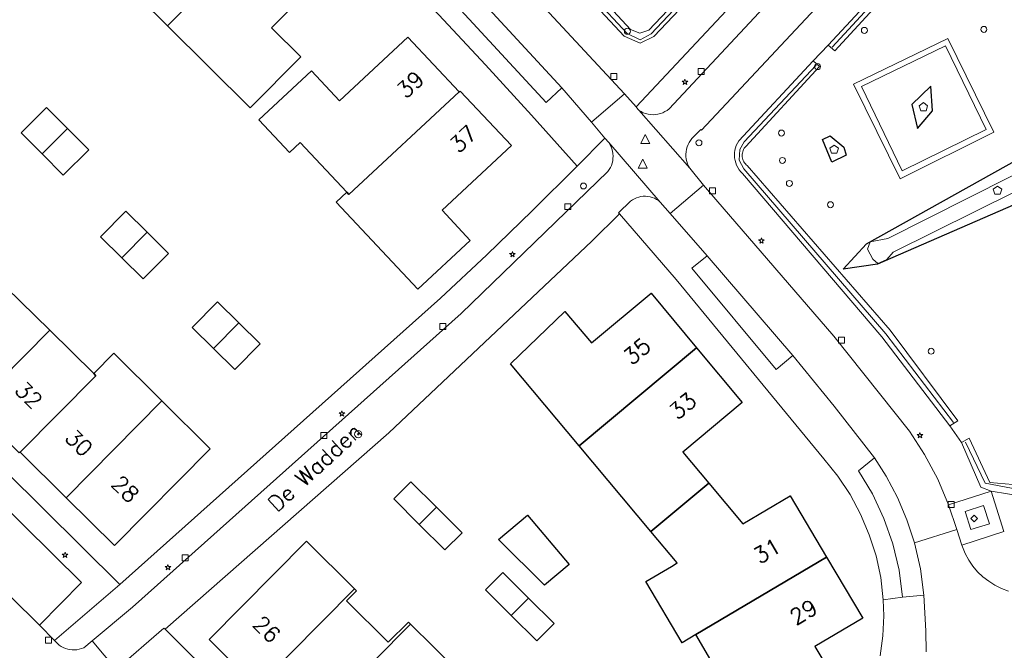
# Model space of a CAD drawing. Header units: metres. Extents: x 105376 to 107446, y 444190 to 447356.
# Tile 43 of 90: x 106916 to 106998, y 446114 to 446166. Entities that reach past the tile are written whole.
import ezdxf
from ezdxf.enums import TextEntityAlignment as Align

# ---------------------------------------------------------------- set-up
doc = ezdxf.new("R2010")
doc.units = ezdxf.units.M
doc.header["$MEASUREMENT"] = 0
for name, color, linetype, lineweight in [('begroeid terreindeel kenmerkpunt', 3, 'Continuous', 0), ('huisnummerreeks BGT', 7, 'Continuous', 0), ('onbegroeid terreindeel vlak', 5, 'Continuous', 0), ('openbare ruimte label tekst', 7, 'Continuous', 0), ('pand vlak gecombineerd BAG en BGT', 1, 'Continuous', 30), ('s_afsluitpaal', 7, 'Continuous', 0), ('s_afvalbak', 7, 'Continuous', 0), ('s_boom', 7, 'Continuous', 0), ('s_informatiebord', 7, 'Continuous', 0), ('s_lantaarnpaal_lichtmast', 7, 'Continuous', 0), ('s_rioolput', 7, 'Continuous', 0), ('s_speelvoorziening', 7, 'Continuous', 0), ('s_speelwerktuig groot', 62, 'Continuous', 30), ('s_straatkolk_trottoirkolk', 7, 'Continuous', 0), ('s_verkeersbord', 7, 'Continuous', 0), ('s_verkeersbordpaal', 7, 'Continuous', 0), ('s_zitbank', 7, 'Continuous', 0), ('vegetatieobject lijn', 5, 'Continuous', 0), ('vlak afvalcontainer', 7, 'Continuous', 0), ('wegdeel vlak', 2, 'Continuous', 0)]:
    doc.layers.add(name, color=color, linetype=linetype, lineweight=lineweight)
doc.styles.get("Standard").update_dxf_attribs({"font": 'romans.shx'})

msp = doc.modelspace()

# ---------------------------------------------------------------- linework, layer by layer
at = {"layer": 'begroeid terreindeel kenmerkpunt', "flags": 128}
for points in [[(106962.681, 446184.017), (106957.978, 446177.021), (106957.615, 446176.083), (106958.215, 446175.134), (106967.202, 446165.425), (106967.984, 446165.113), (106968.718, 446165.366), (106973.954, 446170.909), (106974.465, 446170.457), (106969.142, 446164.845), (106968.008, 446164.293), (106966.674, 446164.873), (106957.615, 446174.62), (106956.814, 446176.071), (106957.365, 446177.452), (106962.109, 446184.458)], [(106962.681, 446184.017), (106957.978, 446177.021), (106957.615, 446176.083), (106958.215, 446175.134), (106967.202, 446165.425), (106967.984, 446165.113), (106968.718, 446165.366), (106973.954, 446170.909), (106974.465, 446170.457), (106969.142, 446164.845), (106968.008, 446164.293), (106966.674, 446164.873), (106957.615, 446174.62), (106956.814, 446176.071), (106957.365, 446177.452), (106962.109, 446184.458)], [(106962.109, 446184.458), (106957.365, 446177.452), (106956.814, 446176.071), (106957.615, 446174.62), (106966.674, 446164.873), (106968.008, 446164.293), (106969.142, 446164.845), (106974.465, 446170.457), (106973.954, 446170.909), (106968.718, 446165.366), (106967.984, 446165.113), (106967.202, 446165.425), (106958.215, 446175.134), (106957.615, 446176.083), (106957.978, 446177.021), (106962.681, 446184.017)], [(106997.508, 446156.838), (106993.69, 446164.684), (106985.808, 446160.87), (106989.692, 446152.961)], [(106976.229, 446156.126), (106982.445, 446162.804), (106982.959, 446162.334), (106976.833, 446155.666), (106976.761, 446155.587), (106976.697, 446155.5), (106976.642, 446155.408), (106976.597, 446155.311), (106976.562, 446155.209), (106976.537, 446155.105), (106976.522, 446154.999), (106976.519, 446154.891), (106976.526, 446154.784), (106976.544, 446154.678), (106976.572, 446154.575), (106976.611, 446154.475), (106976.659, 446154.379), (106976.717, 446154.289), (106976.783, 446154.204), (106976.858, 446154.127), (106976.94, 446154.058), (106988.878, 446140.322), (106994.519, 446132.747), (106993.855, 446132.315), (106988.187, 446139.746), (106976.542, 446153.391), (106976.394, 446153.545), (106976.262, 446153.713), (106976.148, 446153.894), (106976.053, 446154.085), (106975.977, 446154.284), (106975.921, 446154.491), (106975.886, 446154.701), (106975.872, 446154.914), (106975.88, 446155.128), (106975.909, 446155.34), (106975.959, 446155.547), (106976.03, 446155.749), (106976.12, 446155.942)], [(106976.229, 446156.126), (106982.445, 446162.804), (106982.959, 446162.334), (106976.833, 446155.666), (106976.761, 446155.587), (106976.697, 446155.5), (106976.642, 446155.408), (106976.597, 446155.311), (106976.562, 446155.209), (106976.537, 446155.105), (106976.522, 446154.999), (106976.519, 446154.891), (106976.526, 446154.784), (106976.544, 446154.678), (106976.572, 446154.575), (106976.611, 446154.475), (106976.659, 446154.379), (106976.717, 446154.289), (106976.783, 446154.204), (106976.858, 446154.127), (106976.94, 446154.058), (106988.878, 446140.322), (106994.519, 446132.747), (106993.855, 446132.315), (106988.187, 446139.746), (106976.542, 446153.391), (106976.394, 446153.545), (106976.262, 446153.713), (106976.148, 446153.894), (106976.053, 446154.085), (106975.977, 446154.284), (106975.921, 446154.491), (106975.886, 446154.701), (106975.872, 446154.914), (106975.88, 446155.128), (106975.909, 446155.34), (106975.959, 446155.547), (106976.03, 446155.749), (106976.12, 446155.942)], [(106989.107, 446146.84), (107002.818, 446153.624), (107002.2, 446154.783), (106988.686, 446147.973), (106987.19, 446147.7), (106986.977, 446147.084), (106987.41, 446146.232), (106987.835, 446145.867), (106988.598, 446146.206)]]:
    msp.add_lwpolyline(points, close=True, dxfattribs=at)
for points in [[(106985.629, 446178.183), (106967.662, 446158.955), (106966.704, 446160.043), (106947.863, 446180.358)], [(106998.735, 446118.51), (106998.161, 446118.728), (106997.612, 446119.003), (106997.094, 446119.332), (106996.611, 446119.711), (106996.17, 446120.137), (106995.773, 446120.606), (106995.426, 446121.112), (106995.132, 446121.651), (106994.894, 446122.217), (106994.844, 446122.364), (106998.354, 446123.5), (106997.297, 446126.859), (106993.739, 446125.731), (106992.833, 446127.869), (106991.747, 446129.922), (106990.488, 446131.873), (106984.175, 446139.822), (106974.334, 446151.233), (106973.304, 446152.427), (106972.141, 446153.847), (106972.04, 446154.025), (106971.956, 446154.213), (106971.892, 446154.407), (106971.847, 446154.607), (106971.822, 446154.811), (106971.818, 446155.016), (106971.833, 446155.22), (106971.869, 446155.422), (106971.924, 446155.62), (106971.999, 446155.811), (106972.092, 446155.994), (106972.203, 446156.166), (106972.33, 446156.327), (106973.065, 446157.081), (106973.111, 446157.014), (106988.42, 446173.378)], [(106991.928, 446173.01), (106983.692, 446164.109), (106982.445, 446162.804), (106976.229, 446156.126), (106976.12, 446155.942), (106976.03, 446155.749), (106975.959, 446155.547), (106975.909, 446155.34), (106975.88, 446155.128), (106975.872, 446154.914), (106975.886, 446154.701), (106975.921, 446154.491), (106975.977, 446154.284), (106976.053, 446154.085), (106976.148, 446153.894), (106976.262, 446153.713), (106976.394, 446153.545), (106976.542, 446153.391), (106988.187, 446139.746), (106993.855, 446132.315), (106994.816, 446130.919), (106996.444, 446127.196), (106997.302, 446126.866), (107000.012, 446126.428)], [(106992.35, 446172.475), (106984.243, 446163.648), (106983.692, 446164.109), (106991.928, 446173.01)], [(106992.35, 446172.475), (106984.243, 446163.648), (106983.692, 446164.109), (106991.928, 446173.01)], [(107001.024, 446127.264), (106997.177, 446127.59), (106995.448, 446131.283), (106994.816, 446130.919), (106993.855, 446132.315), (106994.519, 446132.747), (106988.878, 446140.322), (106976.94, 446154.058), (106976.858, 446154.127), (106976.783, 446154.204), (106976.717, 446154.289), (106976.659, 446154.379), (106976.611, 446154.475), (106976.572, 446154.575), (106976.544, 446154.678), (106976.526, 446154.784), (106976.519, 446154.891), (106976.522, 446154.999), (106976.537, 446155.105), (106976.562, 446155.209), (106976.597, 446155.311), (106976.642, 446155.408), (106976.697, 446155.5), (106976.761, 446155.587), (106976.833, 446155.666), (106982.959, 446162.334), (106982.445, 446162.804), (106983.692, 446164.109), (106984.243, 446163.648), (106992.35, 446172.475)], [(107000.012, 446126.428), (106997.302, 446126.866), (106996.444, 446127.196), (106994.816, 446130.919), (106995.448, 446131.283), (106997.177, 446127.59), (107001.024, 446127.264)], [(107000.012, 446126.428), (106997.302, 446126.866), (106996.444, 446127.196), (106994.816, 446130.919), (106995.448, 446131.283), (106997.177, 446127.59), (107001.024, 446127.264)]]:
    msp.add_lwpolyline(points, dxfattribs=at)
at = {"layer": 'onbegroeid terreindeel vlak', "flags": 128}
for points in [[(106924.574, 446119.059), (106911.805, 446131.7), (106896.995, 446146.383), (106882.149, 446161.071), (106888.733, 446167.753), (106899.022, 446178.162), (106911.736, 446190.999), (106919.053, 446198.399), (106922.129, 446195.596), (106925.173, 446192.758), (106928.184, 446189.886), (106931.162, 446186.979), (106935.259, 446182.996), (106939.313, 446178.969), (106943.323, 446174.898), (106947.288, 446170.784), (106951.208, 446166.642), (106955.093, 446162.467), (106958.944, 446158.26), (106962.76, 446154.022), (106959.006, 446150.29), (106955.204, 446146.607), (106951.353, 446142.975)], [(106907.919, 446186.165), (106910.629, 446183.486), (106912.334, 446185.212), (106916.352, 446181.239), (106914.658, 446179.54), (106921.684, 446172.56), (106928.567, 446165.721), (106935.459, 446158.874), (106939.693, 446163.153), (106937.255, 446165.566), (106942.819, 446171.188), (106938.369, 446175.576), (106938.292, 446175.497), (106933.837, 446179.938), (106928.322, 446174.408), (106925.904, 446176.807), (106923.485, 446179.206), (106928.989, 446184.747), (106924.519, 446189.162), (106924.596, 446189.241), (106920.137, 446193.66), (106914.576, 446188.035), (106912.144, 446190.439)], [(106951.475, 446150.323), (106957.262, 446155.731), (106952.995, 446160.287), (106952.916, 446160.214), (106948.628, 446164.789), (106942.919, 446159.474), (106940.589, 446161.978), (106936.197, 446157.889), (106938.738, 446155.159), (106939.636, 446155.995), (106943.526, 446151.832), (106942.649, 446151.012), (106949.456, 446143.728), (106953.824, 446147.81)], [(106989.883, 446153.62), (106986.464, 446160.66), (106993.483, 446164.051), (106996.882, 446157.065)], [(106989.883, 446153.62), (106986.464, 446160.66), (106993.483, 446164.051), (106996.882, 446157.065)], [(106921.989, 446155.381), (106920.228, 446157.149), (106918.468, 446158.915), (106916.342, 446156.798), (106918.103, 446155.031), (106919.863, 446153.264)], [(106988.598, 446146.206), (106987.835, 446145.867), (106987.41, 446146.232), (106986.977, 446147.084), (106987.19, 446147.7), (106988.686, 446147.973), (107002.2, 446154.783), (107002.818, 446153.624), (106989.107, 446146.84)], [(106988.598, 446146.206), (106987.835, 446145.867), (106987.41, 446146.232), (106986.977, 446147.084), (106987.19, 446147.7), (106988.686, 446147.973), (107002.2, 446154.783), (107002.818, 446153.624), (106989.107, 446146.84)], [(106926.868, 446148.483), (106925.091, 446150.242), (106922.981, 446148.109), (106924.758, 446146.351), (106926.535, 446144.593), (106928.645, 446146.725)], [(106976.527, 446134.276), (106972.719, 446138.839), (106968.911, 446143.402), (106963.943, 446139.259), (106961.721, 446141.881), (106957.177, 446137.489), (106962.906, 446130.649), (106968.908, 446123.487), (106971.096, 446120.876), (106970.608, 446120.581), (106968.472, 446119.312), (106971.509, 446114.201), (106972.648, 446114.878), (106975.654, 446109.742), (106977.201, 446110.663), (106978.965, 446107.704), (106984.359, 446110.922), (106982.595, 446113.88), (106986.592, 446116.256), (106983.558, 446121.362), (106980.524, 446126.467), (106976.563, 446124.125), (106973.725, 446127.522), (106971.558, 446130.116)], [(106932.404, 446138.787), (106934.181, 446137.029), (106936.291, 446139.162), (106934.513, 446140.92), (106932.736, 446142.678), (106930.626, 446140.545)], [(106951.717, 446121.951), (106953.147, 446123.391), (106951.007, 446125.522), (106948.867, 446127.653), (106947.437, 446126.213), (106949.575, 446124.084)], [(106958.61, 446124.863), (106956.182, 446122.829), (106960.015, 446118.998), (106962.077, 446120.726)], [(106955.101, 446118.622), (106957.249, 446116.486), (106959.389, 446114.359), (106960.831, 446115.801), (106958.687, 446117.933), (106956.543, 446120.064)]]:
    msp.add_lwpolyline(points, close=True, dxfattribs=at)
for points in [[(106947.687, 446096.09), (106928.368, 446115.325), (106947.019, 446131.726), (106963.966, 446147.74), (106966.281, 446150.022), (106971.007, 446144.549), (106983.327, 446129.564), (106984.497, 446128.121), (106985.526, 446126.575), (106986.406, 446124.939), (106987.128, 446123.228), (106987.687, 446121.457), (106988.077, 446119.641), (106988.295, 446117.796), (106988.345, 446116.45), (106988.255, 446114.776), (106988.034, 446113.114)], [(106916.197, 446130.059), (106916.267, 446130.131), (106920.106, 446126.316), (106924.128, 446122.319), (106932.13, 446130.412), (106928.1, 446134.401), (106924.079, 446138.382), (106922.404, 446136.691), (106918.742, 446140.3), (106915.084, 446143.905)], [(106952.686, 446111.958), (106948.847, 446115.761), (106948.682, 446115.924), (106946.987, 446114.24), (106943.513, 446117.692), (106944.343, 446118.531), (106944.162, 446118.71), (106940.15, 446122.681), (106932.026, 446114.473), (106936.043, 446110.5)]]:
    msp.add_lwpolyline(points, dxfattribs=at)
at = {"layer": 'pand vlak gecombineerd BAG en BGT', "flags": 128}
for points in [[(106921.684, 446172.56), (106925.904, 446176.807), (106928.322, 446174.408), (106933.837, 446179.938), (106938.292, 446175.497), (106928.567, 446165.721)], [(106921.684, 446172.56), (106925.904, 446176.807), (106928.322, 446174.408), (106933.837, 446179.938), (106938.292, 446175.497), (106928.567, 446165.721)], [(106935.459, 446158.874), (106928.567, 446165.721), (106938.292, 446175.497), (106938.369, 446175.576), (106942.819, 446171.188), (106937.255, 446165.566), (106939.693, 446163.153)], [(106935.459, 446158.874), (106928.567, 446165.721), (106938.292, 446175.497), (106938.369, 446175.576), (106942.819, 446171.188), (106937.255, 446165.566), (106939.693, 446163.153)], [(106952.916, 446160.214), (106943.702, 446151.643), (106943.526, 446151.832), (106939.636, 446155.995), (106938.738, 446155.159), (106936.197, 446157.889), (106940.589, 446161.978), (106942.919, 446159.474), (106948.628, 446164.789)], [(106952.916, 446160.214), (106943.702, 446151.643), (106943.526, 446151.832), (106939.636, 446155.995), (106938.738, 446155.159), (106936.197, 446157.889), (106940.589, 446161.978), (106942.919, 446159.474), (106948.628, 446164.789)], [(106953.824, 446147.81), (106949.456, 446143.728), (106942.649, 446151.012), (106943.526, 446151.832), (106943.702, 446151.643), (106952.916, 446160.214), (106952.995, 446160.287), (106957.262, 446155.731), (106951.475, 446150.323)], [(106953.824, 446147.81), (106949.456, 446143.728), (106942.649, 446151.012), (106943.526, 446151.832), (106943.702, 446151.643), (106952.916, 446160.214), (106952.995, 446160.287), (106957.262, 446155.731), (106951.475, 446150.323)], [(106918.103, 446155.031), (106916.342, 446156.798), (106918.468, 446158.915), (106920.228, 446157.149)], [(106918.103, 446155.031), (106916.342, 446156.798), (106918.468, 446158.915), (106920.228, 446157.149)], [(106918.103, 446155.031), (106920.228, 446157.149), (106921.989, 446155.381), (106919.863, 446153.264)], [(106918.103, 446155.031), (106920.228, 446157.149), (106921.989, 446155.381), (106919.863, 446153.264)], [(106924.758, 446146.351), (106922.981, 446148.109), (106925.091, 446150.242), (106926.868, 446148.483)], [(106924.758, 446146.351), (106922.981, 446148.109), (106925.091, 446150.242), (106926.868, 446148.483)], [(106924.758, 446146.351), (106926.868, 446148.483), (106928.645, 446146.725), (106926.535, 446144.593)], [(106924.758, 446146.351), (106926.868, 446148.483), (106928.645, 446146.725), (106926.535, 446144.593)], [(106915.084, 446143.905), (106918.742, 446140.3), (106912.417, 446133.923), (106908.589, 446137.712), (106914.893, 446144.087)], [(106915.084, 446143.905), (106918.742, 446140.3), (106912.417, 446133.923), (106908.589, 446137.712), (106914.893, 446144.087)], [(106972.719, 446138.839), (106962.906, 446130.649), (106957.177, 446137.489), (106961.721, 446141.881), (106963.943, 446139.259), (106968.911, 446143.402)], [(106972.719, 446138.839), (106962.906, 446130.649), (106957.177, 446137.489), (106961.721, 446141.881), (106963.943, 446139.259), (106968.911, 446143.402)], [(106932.736, 446142.678), (106934.513, 446140.92), (106932.404, 446138.787), (106930.626, 446140.545)], [(106932.736, 446142.678), (106934.513, 446140.92), (106932.404, 446138.787), (106930.626, 446140.545)], [(106922.588, 446136.509), (106916.267, 446130.131), (106916.197, 446130.059), (106912.341, 446133.845), (106912.417, 446133.923), (106918.742, 446140.3), (106922.404, 446136.691)], [(106922.588, 446136.509), (106916.267, 446130.131), (106916.197, 446130.059), (106912.341, 446133.845), (106912.417, 446133.923), (106918.742, 446140.3), (106922.404, 446136.691)], [(106932.404, 446138.787), (106934.513, 446140.92), (106936.291, 446139.162), (106934.181, 446137.029)], [(106932.404, 446138.787), (106934.513, 446140.92), (106936.291, 446139.162), (106934.181, 446137.029)], [(106971.558, 446130.116), (106973.725, 446127.522), (106968.908, 446123.487), (106962.906, 446130.649), (106972.719, 446138.839), (106976.527, 446134.276)], [(106971.558, 446130.116), (106973.725, 446127.522), (106968.908, 446123.487), (106962.906, 446130.649), (106972.719, 446138.839), (106976.527, 446134.276)], [(106922.404, 446136.691), (106924.079, 446138.382), (106928.1, 446134.401), (106920.106, 446126.316), (106916.267, 446130.131), (106922.588, 446136.509)], [(106922.404, 446136.691), (106924.079, 446138.382), (106928.1, 446134.401), (106920.106, 446126.316), (106916.267, 446130.131), (106922.588, 446136.509)], [(106920.106, 446126.316), (106928.1, 446134.401), (106932.13, 446130.412), (106924.128, 446122.319)], [(106920.106, 446126.316), (106928.1, 446134.401), (106932.13, 446130.412), (106924.128, 446122.319)], [(106947.437, 446126.213), (106948.867, 446127.653), (106951.007, 446125.522), (106949.575, 446124.084)], [(106947.437, 446126.213), (106948.867, 446127.653), (106951.007, 446125.522), (106949.575, 446124.084)], [(106980.524, 446126.467), (106983.558, 446121.362), (106972.648, 446114.878), (106971.509, 446114.201), (106968.472, 446119.312), (106970.608, 446120.581), (106971.096, 446120.876), (106968.908, 446123.487), (106973.725, 446127.522), (106976.563, 446124.125)], [(106980.524, 446126.467), (106983.558, 446121.362), (106972.648, 446114.878), (106971.509, 446114.201), (106968.472, 446119.312), (106970.608, 446120.581), (106971.096, 446120.876), (106968.908, 446123.487), (106973.725, 446127.522), (106976.563, 446124.125)], [(106949.575, 446124.084), (106951.007, 446125.522), (106953.147, 446123.391), (106951.717, 446121.951)], [(106949.575, 446124.084), (106951.007, 446125.522), (106953.147, 446123.391), (106951.717, 446121.951)], [(106958.61, 446124.863), (106962.077, 446120.726), (106960.015, 446118.998), (106956.182, 446122.829)], [(106958.61, 446124.863), (106962.077, 446120.726), (106960.015, 446118.998), (106956.182, 446122.829)], [(106940.15, 446122.681), (106944.162, 446118.71), (106936.043, 446110.5), (106932.026, 446114.473)], [(106940.15, 446122.681), (106944.162, 446118.71), (106936.043, 446110.5), (106932.026, 446114.473)], [(106983.558, 446121.362), (106986.592, 446116.256), (106982.595, 446113.88), (106984.359, 446110.922), (106978.965, 446107.704), (106977.201, 446110.663), (106975.654, 446109.742), (106972.648, 446114.878)], [(106983.558, 446121.362), (106986.592, 446116.256), (106982.595, 446113.88), (106984.359, 446110.922), (106978.965, 446107.704), (106977.201, 446110.663), (106975.654, 446109.742), (106972.648, 446114.878)], [(106956.543, 446120.064), (106958.687, 446117.933), (106957.249, 446116.486), (106955.101, 446118.622)], [(106956.543, 446120.064), (106958.687, 446117.933), (106957.249, 446116.486), (106955.101, 446118.622)], [(106946.987, 446114.24), (106948.682, 446115.924), (106948.847, 446115.761), (106939.885, 446106.7), (106936.043, 446110.5), (106944.162, 446118.71), (106944.343, 446118.531), (106943.513, 446117.692)], [(106946.987, 446114.24), (106948.682, 446115.924), (106948.847, 446115.761), (106939.885, 446106.7), (106936.043, 446110.5), (106944.162, 446118.71), (106944.343, 446118.531), (106943.513, 446117.692)], [(106958.687, 446117.933), (106960.831, 446115.801), (106959.389, 446114.359), (106957.249, 446116.486)], [(106958.687, 446117.933), (106960.831, 446115.801), (106959.389, 446114.359), (106957.249, 446116.486)], [(106939.885, 446106.7), (106948.847, 446115.761), (106952.686, 446111.958), (106943.728, 446102.9)], [(106939.885, 446106.7), (106948.847, 446115.761), (106952.686, 446111.958), (106943.728, 446102.9)]]:
    msp.add_lwpolyline(points, close=True, dxfattribs=at)
at = {"layer": 's_afsluitpaal', "color": 7, "linetype": 'Continuous', "lineweight": 0, "flags": 128}
for points in [[(106944.178, 446131.626, 1), (106944.778, 446131.626, 1)], [(106944.415, 446131.626, 1), (106944.54, 446131.626, 1)]]:
    msp.add_lwpolyline(points, format="xyb", close=True, dxfattribs=at)
at = {"layer": 's_afvalbak', "color": 7, "linetype": 'Continuous', "lineweight": 0, "flags": 128}
msp.add_lwpolyline([(106995.612, 446124.572), (106995.887, 446124.297), (106996.162, 446124.572), (106995.887, 446124.847)], close=True, dxfattribs=at)
at = {"layer": 's_boom', "color": 251, "linetype": 'Continuous', "lineweight": 0, "flags": 128}
for points in [[(106996.438, 446165.435, 1), (106996.938, 446165.435, 1)], [(106979.55, 446156.779, 1), (106980.05, 446156.779, 1)], [(106980.212, 446152.566, 1), (106980.712, 446152.566, 1)], [(106983.638, 446150.787, 1), (106984.138, 446150.787, 1)], [(106992.039, 446138.551, 1), (106992.539, 446138.551, 1)]]:
    msp.add_lwpolyline(points, format="xyb", close=True, dxfattribs=at)
at = {"layer": 's_informatiebord', "color": 7, "linetype": 'Continuous', "lineweight": 0, "flags": 128}
msp.add_lwpolyline([(106966.687, 446165.276, 1), (106967.187, 446165.276, 1)], format="xyb", close=True, dxfattribs=at)
at = {"layer": 's_lantaarnpaal_lichtmast', "color": 7, "linetype": 'Continuous', "lineweight": 0, "flags": 128}
for points in [[(106971.691, 446161.11), (106971.509, 446161.11), (106971.656, 446161.003), (106971.6, 446160.831), (106971.747, 446160.937), (106971.894, 446160.831), (106971.838, 446161.003), (106971.985, 446161.11), (106971.803, 446161.11), (106971.747, 446161.283)], [(106978.073, 446147.845), (106977.891, 446147.845), (106978.038, 446147.738), (106977.982, 446147.566), (106978.129, 446147.672), (106978.276, 446147.566), (106978.22, 446147.738), (106978.367, 446147.845), (106978.185, 446147.845), (106978.129, 446148.018)], [(106957.295, 446146.72), (106957.113, 446146.72), (106957.26, 446146.613), (106957.204, 446146.441), (106957.351, 446146.547), (106957.498, 446146.441), (106957.442, 446146.613), (106957.589, 446146.72), (106957.407, 446146.72), (106957.351, 446146.893)], [(106943.061, 446133.399), (106942.879, 446133.399), (106943.026, 446133.292), (106942.97, 446133.12), (106943.117, 446133.226), (106943.264, 446133.12), (106943.208, 446133.292), (106943.355, 446133.399), (106943.173, 446133.399), (106943.117, 446133.572)], [(106991.296, 446131.596), (106991.114, 446131.596), (106991.261, 446131.489), (106991.205, 446131.317), (106991.352, 446131.423), (106991.499, 446131.317), (106991.443, 446131.489), (106991.59, 446131.596), (106991.408, 446131.596), (106991.352, 446131.769)], [(106919.96, 446121.599), (106919.778, 446121.599), (106919.925, 446121.492), (106919.869, 446121.32), (106920.016, 446121.426), (106920.163, 446121.32), (106920.107, 446121.492), (106920.254, 446121.599), (106920.072, 446121.599), (106920.016, 446121.772)], [(106928.542, 446120.577), (106928.36, 446120.577), (106928.507, 446120.47), (106928.451, 446120.298), (106928.598, 446120.404), (106928.745, 446120.298), (106928.689, 446120.47), (106928.836, 446120.577), (106928.654, 446120.577), (106928.598, 446120.75)]]:
    msp.add_lwpolyline(points, close=True, dxfattribs=at)
at = {"layer": 's_rioolput', "color": 7, "linetype": 'Continuous', "lineweight": 0, "flags": 128}
for points in [[(106968.054, 446155.91), (106968.804, 446155.91), (106968.429, 446156.66)], [(106967.852, 446153.838), (106968.602, 446153.838), (106968.227, 446154.588)]]:
    msp.add_lwpolyline(points, close=True, dxfattribs=at)
at = {"layer": 's_speelvoorziening', "color": 7, "linetype": 'Continuous', "lineweight": 0, "flags": 128}
for points in [[(106991.283, 446159.062), (106991.42, 446158.642), (106991.86, 446158.642), (106991.997, 446159.062), (106991.64, 446159.321)], [(106983.839, 446155.511), (106983.976, 446155.091), (106984.416, 446155.091), (106984.553, 446155.511), (106984.196, 446155.77)], [(106997.471, 446152.088), (106997.608, 446151.668), (106998.048, 446151.668), (106998.185, 446152.088), (106997.828, 446152.347)]]:
    msp.add_lwpolyline(points, close=True, dxfattribs=at)
at = {"layer": 's_speelwerktuig groot', "flags": 128}
for points in [[(106992.255, 446160.682), (106990.67, 446159.152), (106991.137, 446157.147), (106992.407, 446158.639)], [(106984.99, 446155.606), (106985.209, 446154.939), (106984.003, 446154.353), (106983.226, 446156.241), (106983.873, 446156.536)], [(106987.825, 446145.836), (106984.936, 446145.414), (106986.883, 446147.526), (107003.788, 446156.967), (107006.868, 446156.451), (107005.524, 446153.538)]]:
    msp.add_lwpolyline(points, close=True, dxfattribs=at)
at = {"layer": 's_straatkolk_trottoirkolk', "color": 7, "linetype": 'Continuous', "lineweight": 0, "flags": 128}
for points in [[(106965.553, 446161.74), (106966.053, 446161.74), (106966.053, 446161.24), (106965.553, 446161.24)], [(106972.848, 446162.172), (106973.348, 446162.172), (106973.348, 446161.672), (106972.848, 446161.672)], [(106973.794, 446152.212), (106974.294, 446152.212), (106974.294, 446151.712), (106973.794, 446151.712)], [(106961.727, 446150.877), (106962.227, 446150.877), (106962.227, 446150.377), (106961.727, 446150.377)], [(106951.298, 446140.877), (106951.798, 446140.877), (106951.798, 446140.377), (106951.298, 446140.377)], [(106984.556, 446139.728), (106985.056, 446139.728), (106985.056, 446139.228), (106984.556, 446139.228)], [(106941.362, 446131.761), (106941.862, 446131.761), (106941.862, 446131.261), (106941.362, 446131.261)], [(106993.709, 446126.003), (106994.209, 446126.003), (106994.209, 446125.503), (106993.709, 446125.503)], [(106929.785, 446121.547), (106930.285, 446121.547), (106930.285, 446121.047), (106929.785, 446121.047)], [(106918.392, 446114.675), (106918.892, 446114.675), (106918.892, 446114.175), (106918.392, 446114.175)]]:
    msp.add_lwpolyline(points, close=True, dxfattribs=at)
at = {"layer": 's_verkeersbord', "color": 7, "linetype": 'Continuous', "lineweight": 0, "flags": 128}
for points in [[(106982.561, 446162.326, 1), (106983.061, 446162.326, 1)], [(106979.63, 446154.489, 1), (106980.13, 446154.489, 1)]]:
    msp.add_lwpolyline(points, format="xyb", close=True, dxfattribs=at)
at = {"layer": 's_verkeersbordpaal', "color": 7, "linetype": 'Continuous', "lineweight": 0, "flags": 128}
for points in [[(106972.661, 446155.959, 1), (106973.161, 446155.959, 1)], [(106963.027, 446152.353, 1), (106963.527, 446152.353, 1)]]:
    msp.add_lwpolyline(points, format="xyb", close=True, dxfattribs=at)
at = {"layer": 's_zitbank', "color": 7, "linetype": 'Continuous', "lineweight": 0, "flags": 128}
msp.add_lwpolyline([(106986.471, 446165.355, 1), (106986.971, 446165.355, 1)], format="xyb", close=True, dxfattribs=at)
at = {"layer": 'vegetatieobject lijn'}
for p, q in [((106966.927, 446165.085), (106957.883, 446174.852)), ((106974.184, 446170.667), (106968.937, 446165.06)), ((106967.993, 446164.561), (106966.927, 446165.085)), ((106968.937, 446165.06), (106967.993, 446164.561))]:
    msp.add_line(p, q, dxfattribs=at)
at = {"layer": 'vegetatieobject lijn', "flags": 128}
for points in [[(106984.031, 446163.944), (106992.139, 446172.773), (106993.625, 446173.163), (106994.312, 446172.851), (106998.573, 446168.523), (107006.038, 446159.766), (107013.011, 446150.613), (107016.952, 446144.351)], [(106994.142, 446132.592), (106988.521, 446139.996), (106976.668, 446153.774), (106976.257, 446154.497), (106976.324, 446155.406), (106976.697, 446156.042), (106982.702, 446162.437)], [(106995.158, 446130.965), (106996.787, 446127.534), (107000.171, 446126.882), (107001.245, 446126.904), (107003.27, 446127.965), (107010.055, 446131.745), (107019.6, 446136.818), (107020.344, 446138.084), (107018.014, 446142.694)]]:
    msp.add_lwpolyline(points, dxfattribs=at)
at = {"layer": 'vlak afvalcontainer', "flags": 128}
msp.add_lwpolyline([(106995.611, 446123.648), (106995.125, 446125.177), (106996.652, 446125.67), (106997.166, 446124.133)], close=True, dxfattribs=at)
msp.add_lwpolyline([(106995.611, 446123.648), (106995.125, 446125.177), (106996.652, 446125.67), (106997.166, 446124.133)], close=True, dxfattribs=at)
at = {"layer": 'wegdeel vlak', "flags": 128}
for points in [[(106920.904, 446201.334), (106923.434, 446203.995), (106947.863, 446180.358), (106966.704, 446160.043), (106963.947, 446157.687), (106961.476, 446160.547), (106954.015, 446168.643), (106951.113, 446171.725), (106948.193, 446174.79), (106944.839, 446178.214), (106941.022, 446182.084), (106938.37, 446184.773), (106935.691, 446187.435), (106932.986, 446190.07), (106924.978, 446197.577)], [(106920.904, 446201.334), (106923.434, 446203.995), (106947.863, 446180.358), (106966.704, 446160.043), (106963.947, 446157.687), (106961.476, 446160.547), (106954.015, 446168.643), (106951.113, 446171.725), (106948.193, 446174.79), (106944.839, 446178.214), (106941.022, 446182.084), (106938.37, 446184.773), (106935.691, 446187.435), (106932.986, 446190.07), (106924.978, 446197.577)], [(106961.476, 446160.547), (106960.158, 446159.337), (106952.698, 446167.394), (106954.015, 446168.643)], [(106961.476, 446160.547), (106960.158, 446159.337), (106952.698, 446167.394), (106954.015, 446168.643)], [(106989.692, 446152.961), (106985.808, 446160.87), (106993.69, 446164.684), (106997.508, 446156.838)], [(106996.882, 446157.065), (106993.483, 446164.051), (106986.464, 446160.66), (106989.883, 446153.62)], [(106921.379, 446119.24), (106914.133, 446126.389), (106914.193, 446126.464), (106912.584, 446128.081), (106912.504, 446127.998), (106903.651, 446136.834), (106903.708, 446136.893), (106901.934, 446138.675), (106901.854, 446138.593), (106892.991, 446147.376), (106893.053, 446147.433), (106891.291, 446149.183), (106891.224, 446149.134), (106882.414, 446157.983), (106882.409, 446157.988), (106880.756, 446159.658), (106882.149, 446161.071), (106896.995, 446146.383), (106911.805, 446131.7), (106924.574, 446119.059), (106919.12, 446114.398), (106917.875, 446115.657)], [(106921.379, 446119.24), (106914.133, 446126.389), (106914.193, 446126.464), (106912.584, 446128.081), (106912.504, 446127.998), (106903.651, 446136.834), (106903.708, 446136.893), (106901.934, 446138.675), (106901.854, 446138.593), (106892.991, 446147.376), (106893.053, 446147.433), (106891.291, 446149.183), (106891.224, 446149.134), (106882.414, 446157.983), (106882.409, 446157.988), (106880.756, 446159.658), (106882.149, 446161.071), (106896.995, 446146.383), (106911.805, 446131.7), (106924.574, 446119.059), (106919.12, 446114.398), (106917.875, 446115.657)], [(106967.907, 446158.676), (106972.141, 446153.847), (106973.304, 446152.427), (106970.505, 446150.05), (106969.672, 446151.012), (106965.38, 446155.979), (106965.056, 446156.354), (106963.947, 446157.687), (106966.704, 446160.043), (106967.662, 446158.955), (106967.825, 446158.77)], [(106967.907, 446158.676), (106972.141, 446153.847), (106973.304, 446152.427), (106970.505, 446150.05), (106969.672, 446151.012), (106965.38, 446155.979), (106965.056, 446156.354), (106963.947, 446157.687), (106966.704, 446160.043), (106967.662, 446158.955), (106967.825, 446158.77)], [(106953.057, 446141.704), (106925.643, 446117.179), (106922.284, 446114.373), (106921.574, 446113.779), (106921.392, 446113.708), (106921.203, 446113.654), (106921.01, 446113.619), (106920.815, 446113.603), (106920.619, 446113.606), (106920.424, 446113.628), (106920.233, 446113.668), (106920.046, 446113.727), (106919.865, 446113.804), (106919.693, 446113.897), (106919.531, 446114.007), (106919.38, 446114.132), (106919.12, 446114.398), (106924.574, 446119.059), (106951.353, 446142.975), (106955.204, 446146.607), (106959.006, 446150.29), (106962.76, 446154.022), (106965.056, 446156.354), (106965.38, 446155.979), (106965.487, 446155.81), (106965.576, 446155.632), (106965.648, 446155.446), (106965.7, 446155.253), (106965.733, 446155.057), (106965.746, 446154.857), (106965.739, 446154.658), (106965.713, 446154.46), (106965.666, 446154.266), (106965.601, 446154.078), (106965.517, 446153.897), (106965.416, 446153.725), (106965.298, 446153.564)], [(106953.057, 446141.704), (106925.643, 446117.179), (106922.284, 446114.373), (106921.574, 446113.779), (106921.392, 446113.708), (106921.203, 446113.654), (106921.01, 446113.619), (106920.815, 446113.603), (106920.619, 446113.606), (106920.424, 446113.628), (106920.233, 446113.668), (106920.046, 446113.727), (106919.865, 446113.804), (106919.693, 446113.897), (106919.531, 446114.007), (106919.38, 446114.132), (106919.12, 446114.398), (106924.574, 446119.059), (106951.353, 446142.975), (106955.204, 446146.607), (106959.006, 446150.29), (106962.76, 446154.022), (106965.056, 446156.354), (106965.38, 446155.979), (106965.487, 446155.81), (106965.576, 446155.632), (106965.648, 446155.446), (106965.7, 446155.253), (106965.733, 446155.057), (106965.746, 446154.857), (106965.739, 446154.658), (106965.713, 446154.46), (106965.666, 446154.266), (106965.601, 446154.078), (106965.517, 446153.897), (106965.416, 446153.725), (106965.298, 446153.564)], [(106965.298, 446153.564), (106965.416, 446153.725), (106965.517, 446153.897), (106965.601, 446154.078), (106965.666, 446154.266), (106965.713, 446154.46), (106965.739, 446154.658), (106965.746, 446154.857), (106965.733, 446155.057), (106965.7, 446155.253), (106965.648, 446155.446), (106965.576, 446155.632), (106965.487, 446155.81), (106965.38, 446155.979), (106969.672, 446151.012), (106969.523, 446151.132), (106969.363, 446151.237), (106969.193, 446151.325), (106969.016, 446151.395), (106968.832, 446151.448), (106968.643, 446151.481), (106968.453, 446151.496), (106968.262, 446151.491), (106968.072, 446151.468), (106967.885, 446151.425), (106967.704, 446151.364), (106967.53, 446151.284), (106967.365, 446151.188), (106967.21, 446151.076), (106966.196, 446150.118), (106966.281, 446150.022), (106963.966, 446147.74), (106947.019, 446131.726), (106928.368, 446115.325), (106928.269, 446115.407), (106924.291, 446111.971), (106922.284, 446114.373), (106925.643, 446117.179), (106953.057, 446141.704)], [(106965.298, 446153.564), (106965.416, 446153.725), (106965.517, 446153.897), (106965.601, 446154.078), (106965.666, 446154.266), (106965.713, 446154.46), (106965.739, 446154.658), (106965.746, 446154.857), (106965.733, 446155.057), (106965.7, 446155.253), (106965.648, 446155.446), (106965.576, 446155.632), (106965.487, 446155.81), (106965.38, 446155.979), (106969.672, 446151.012), (106969.523, 446151.132), (106969.363, 446151.237), (106969.193, 446151.325), (106969.016, 446151.395), (106968.832, 446151.448), (106968.643, 446151.481), (106968.453, 446151.496), (106968.262, 446151.491), (106968.072, 446151.468), (106967.885, 446151.425), (106967.704, 446151.364), (106967.53, 446151.284), (106967.365, 446151.188), (106967.21, 446151.076), (106966.196, 446150.118), (106966.281, 446150.022), (106963.966, 446147.74), (106947.019, 446131.726), (106928.368, 446115.325), (106928.269, 446115.407), (106924.291, 446111.971), (106922.284, 446114.373), (106925.643, 446117.179), (106953.057, 446141.704)], [(106970.505, 446150.05), (106973.304, 446152.427), (106974.334, 446151.233), (106984.175, 446139.822), (106990.488, 446131.873), (106991.747, 446129.922), (106992.833, 446127.869), (106993.739, 446125.731), (106994.423, 446123.648), (106990.892, 446122.546), (106990.264, 446124.47), (106989.477, 446126.335), (106988.535, 446128.127), (106987.559, 446129.651), (106984.2, 446133.959), (106980.747, 446138.192), (106973.584, 446146.533)], [(106970.505, 446150.05), (106973.304, 446152.427), (106974.334, 446151.233), (106984.175, 446139.822), (106990.488, 446131.873), (106991.747, 446129.922), (106992.833, 446127.869), (106993.739, 446125.731), (106994.423, 446123.648), (106990.892, 446122.546), (106990.264, 446124.47), (106989.477, 446126.335), (106988.535, 446128.127), (106987.559, 446129.651), (106984.2, 446133.959), (106980.747, 446138.192), (106973.584, 446146.533)], [(106973.584, 446146.533), (106972.315, 446145.5), (106979.356, 446137.018), (106980.747, 446138.192), (106984.2, 446133.959), (106987.559, 446129.651), (106986.214, 446128.562), (106987.381, 446126.63), (106988.343, 446124.587), (106989.09, 446122.457), (106989.613, 446120.26), (106989.907, 446118.022), (106988.295, 446117.796), (106988.077, 446119.641), (106987.687, 446121.457), (106987.128, 446123.228), (106986.406, 446124.939), (106985.526, 446126.575), (106984.497, 446128.121), (106983.327, 446129.564), (106971.007, 446144.549), (106966.281, 446150.022), (106966.196, 446150.118), (106967.21, 446151.076), (106967.365, 446151.188), (106967.53, 446151.284), (106967.704, 446151.364), (106967.885, 446151.425), (106968.072, 446151.468), (106968.262, 446151.491), (106968.453, 446151.496), (106968.643, 446151.481), (106968.832, 446151.448), (106969.016, 446151.395), (106969.193, 446151.325), (106969.363, 446151.237), (106969.523, 446151.132), (106969.672, 446151.012), (106970.505, 446150.05)], [(106973.584, 446146.533), (106972.315, 446145.5), (106979.356, 446137.018), (106980.747, 446138.192), (106984.2, 446133.959), (106987.559, 446129.651), (106986.214, 446128.562), (106987.381, 446126.63), (106988.343, 446124.587), (106989.09, 446122.457), (106989.613, 446120.26), (106989.907, 446118.022), (106988.295, 446117.796), (106988.077, 446119.641), (106987.687, 446121.457), (106987.128, 446123.228), (106986.406, 446124.939), (106985.526, 446126.575), (106984.497, 446128.121), (106983.327, 446129.564), (106971.007, 446144.549), (106966.281, 446150.022), (106966.196, 446150.118), (106967.21, 446151.076), (106967.365, 446151.188), (106967.53, 446151.284), (106967.704, 446151.364), (106967.885, 446151.425), (106968.072, 446151.468), (106968.262, 446151.491), (106968.453, 446151.496), (106968.643, 446151.481), (106968.832, 446151.448), (106969.016, 446151.395), (106969.193, 446151.325), (106969.363, 446151.237), (106969.523, 446151.132), (106969.672, 446151.012), (106970.505, 446150.05)], [(106979.356, 446137.018), (106972.315, 446145.5), (106973.584, 446146.533), (106980.747, 446138.192)], [(106979.356, 446137.018), (106972.315, 446145.5), (106973.584, 446146.533), (106980.747, 446138.192)], [(106987.559, 446129.651), (106988.535, 446128.127), (106989.477, 446126.335), (106990.264, 446124.47), (106990.892, 446122.546), (106991.393, 446120.374), (106991.689, 446118.164), (106989.907, 446118.022), (106989.613, 446120.26), (106989.09, 446122.457), (106988.343, 446124.587), (106987.381, 446126.63), (106986.214, 446128.562)], [(106987.559, 446129.651), (106988.535, 446128.127), (106989.477, 446126.335), (106990.264, 446124.47), (106990.892, 446122.546), (106991.393, 446120.374), (106991.689, 446118.164), (106989.907, 446118.022), (106989.613, 446120.26), (106989.09, 446122.457), (106988.343, 446124.587), (106987.381, 446126.63), (106986.214, 446128.562)], [(106910.628, 446122.839), (106914.133, 446126.389), (106921.379, 446119.24), (106917.875, 446115.657)], [(106910.628, 446122.839), (106914.133, 446126.389), (106921.379, 446119.24), (106917.875, 446115.657)], [(106997.297, 446126.859), (106998.354, 446123.5), (106994.844, 446122.364), (106994.423, 446123.648), (106993.739, 446125.731)], [(106997.297, 446126.859), (106998.354, 446123.5), (106994.844, 446122.364), (106994.423, 446123.648), (106993.739, 446125.731)]]:
    msp.add_lwpolyline(points, close=True, dxfattribs=at)
for points in [[(106987.37, 446176.97), (106970.418, 446158.798), (106970.253, 446158.672), (106970.076, 446158.563), (106969.889, 446158.472), (106969.694, 446158.401), (106969.492, 446158.35), (106969.287, 446158.319), (106969.079, 446158.309), (106968.872, 446158.319), (106968.666, 446158.351), (106968.465, 446158.403), (106968.27, 446158.475), (106968.084, 446158.566), (106967.907, 446158.676), (106967.825, 446158.77), (106967.662, 446158.955), (106985.629, 446178.183)], [(106987.37, 446176.97), (106970.418, 446158.798), (106970.253, 446158.672), (106970.076, 446158.563), (106969.889, 446158.472), (106969.694, 446158.401), (106969.492, 446158.35), (106969.287, 446158.319), (106969.079, 446158.309), (106968.872, 446158.319), (106968.666, 446158.351), (106968.465, 446158.403), (106968.27, 446158.475), (106968.084, 446158.566), (106967.907, 446158.676), (106967.825, 446158.77), (106967.662, 446158.955), (106985.629, 446178.183)], [(106988.42, 446173.378), (106973.111, 446157.014), (106973.065, 446157.081), (106972.33, 446156.327), (106972.203, 446156.166), (106972.092, 446155.994), (106971.999, 446155.811), (106971.924, 446155.62), (106971.869, 446155.422), (106971.833, 446155.22), (106971.818, 446155.016), (106971.822, 446154.811), (106971.847, 446154.607), (106971.892, 446154.407), (106971.956, 446154.213), (106972.04, 446154.025), (106972.141, 446153.847), (106967.907, 446158.676), (106968.084, 446158.566), (106968.27, 446158.475), (106968.465, 446158.403), (106968.666, 446158.351), (106968.872, 446158.319), (106969.079, 446158.309), (106969.287, 446158.319), (106969.492, 446158.35), (106969.694, 446158.401), (106969.889, 446158.472), (106970.076, 446158.563), (106970.253, 446158.672), (106970.418, 446158.798), (106987.37, 446176.97)], [(106988.42, 446173.378), (106973.111, 446157.014), (106973.065, 446157.081), (106972.33, 446156.327), (106972.203, 446156.166), (106972.092, 446155.994), (106971.999, 446155.811), (106971.924, 446155.62), (106971.869, 446155.422), (106971.833, 446155.22), (106971.818, 446155.016), (106971.822, 446154.811), (106971.847, 446154.607), (106971.892, 446154.407), (106971.956, 446154.213), (106972.04, 446154.025), (106972.141, 446153.847), (106967.907, 446158.676), (106968.084, 446158.566), (106968.27, 446158.475), (106968.465, 446158.403), (106968.666, 446158.351), (106968.872, 446158.319), (106969.079, 446158.309), (106969.287, 446158.319), (106969.492, 446158.35), (106969.694, 446158.401), (106969.889, 446158.472), (106970.076, 446158.563), (106970.253, 446158.672), (106970.418, 446158.798), (106987.37, 446176.97)], [(106952.698, 446167.394), (106960.158, 446159.337), (106961.476, 446160.547), (106963.947, 446157.687), (106965.056, 446156.354), (106962.76, 446154.022), (106958.944, 446158.26), (106955.093, 446162.467), (106951.208, 446166.642)], [(106952.698, 446167.394), (106960.158, 446159.337), (106961.476, 446160.547), (106963.947, 446157.687), (106965.056, 446156.354), (106962.76, 446154.022), (106958.944, 446158.26), (106955.093, 446162.467), (106951.208, 446166.642)], [(106991.879, 446113.443), (106991.857, 446115.205), (106991.689, 446118.164), (106991.393, 446120.374), (106990.892, 446122.546), (106994.423, 446123.648), (106994.844, 446122.364), (106994.894, 446122.217), (106995.132, 446121.651), (106995.426, 446121.112), (106995.773, 446120.606), (106996.17, 446120.137), (106996.611, 446119.711), (106997.094, 446119.332), (106997.612, 446119.003), (106998.161, 446118.728), (106998.735, 446118.51)], [(106991.879, 446113.443), (106991.857, 446115.205), (106991.689, 446118.164), (106991.393, 446120.374), (106990.892, 446122.546), (106994.423, 446123.648), (106994.844, 446122.364), (106994.894, 446122.217), (106995.132, 446121.651), (106995.426, 446121.112), (106995.773, 446120.606), (106996.17, 446120.137), (106996.611, 446119.711), (106997.094, 446119.332), (106997.612, 446119.003), (106998.161, 446118.728), (106998.735, 446118.51)], [(106910.628, 446122.839), (106917.875, 446115.657), (106919.12, 446114.398), (106919.38, 446114.132), (106919.531, 446114.007), (106919.693, 446113.897), (106919.865, 446113.804), (106920.046, 446113.727), (106920.233, 446113.668), (106920.424, 446113.628), (106920.619, 446113.606), (106920.815, 446113.603), (106921.01, 446113.619), (106921.203, 446113.654), (106921.392, 446113.708), (106921.574, 446113.779), (106922.284, 446114.373), (106924.291, 446111.971)], [(106910.628, 446122.839), (106917.875, 446115.657), (106919.12, 446114.398), (106919.38, 446114.132), (106919.531, 446114.007), (106919.693, 446113.897), (106919.865, 446113.804), (106920.046, 446113.727), (106920.233, 446113.668), (106920.424, 446113.628), (106920.619, 446113.606), (106920.815, 446113.603), (106921.01, 446113.619), (106921.203, 446113.654), (106921.392, 446113.708), (106921.574, 446113.779), (106922.284, 446114.373), (106924.291, 446111.971)], [(106988.034, 446113.114), (106988.255, 446114.776), (106988.345, 446116.45), (106988.295, 446117.796), (106989.907, 446118.022), (106991.689, 446118.164), (106991.857, 446115.205), (106991.879, 446113.443)], [(106988.034, 446113.114), (106988.255, 446114.776), (106988.345, 446116.45), (106988.295, 446117.796), (106989.907, 446118.022), (106991.689, 446118.164), (106991.857, 446115.205), (106991.879, 446113.443)], [(106924.291, 446111.971), (106928.269, 446115.407), (106928.368, 446115.325), (106947.687, 446096.09)], [(106924.291, 446111.971), (106928.269, 446115.407), (106928.368, 446115.325), (106947.687, 446096.09)]]:
    msp.add_lwpolyline(points, dxfattribs=at)

# ---------------------------------------------------------------- texts
at = {"layer": 'huisnummerreeks BGT'}
for s, rotation, p in [('39', 43.1, (106948.827, 446160.835)), ('37', 43.1, (106953.24, 446156.281)), ('35', 39.8, (106967.744, 446138.557)), ('32', 315.5, (106916.99, 446134.886)), ('33', 39.8, (106971.561, 446133.984)), ('30', 315.2, (106921.172, 446130.896)), ('28', 315.2, (106925.049, 446127.043)), ('31', 30.7, (106978.602, 446121.871)), ('29', 30.7, (106981.636, 446116.765)), ('26', 315.3, (106936.848, 446115.33))]:
    msp.add_text(s, height=1.3229, rotation=rotation, dxfattribs=at).set_placement(p, align=Align.MIDDLE_CENTER)
at = {"layer": 'openbare ruimte label tekst'}
msp.add_text('De Wadden', height=1.3229, rotation=42.6, dxfattribs=at).set_placement((106940.851, 446128.852), align=Align.MIDDLE_CENTER)

doc.saveas('drawing.dxf')
